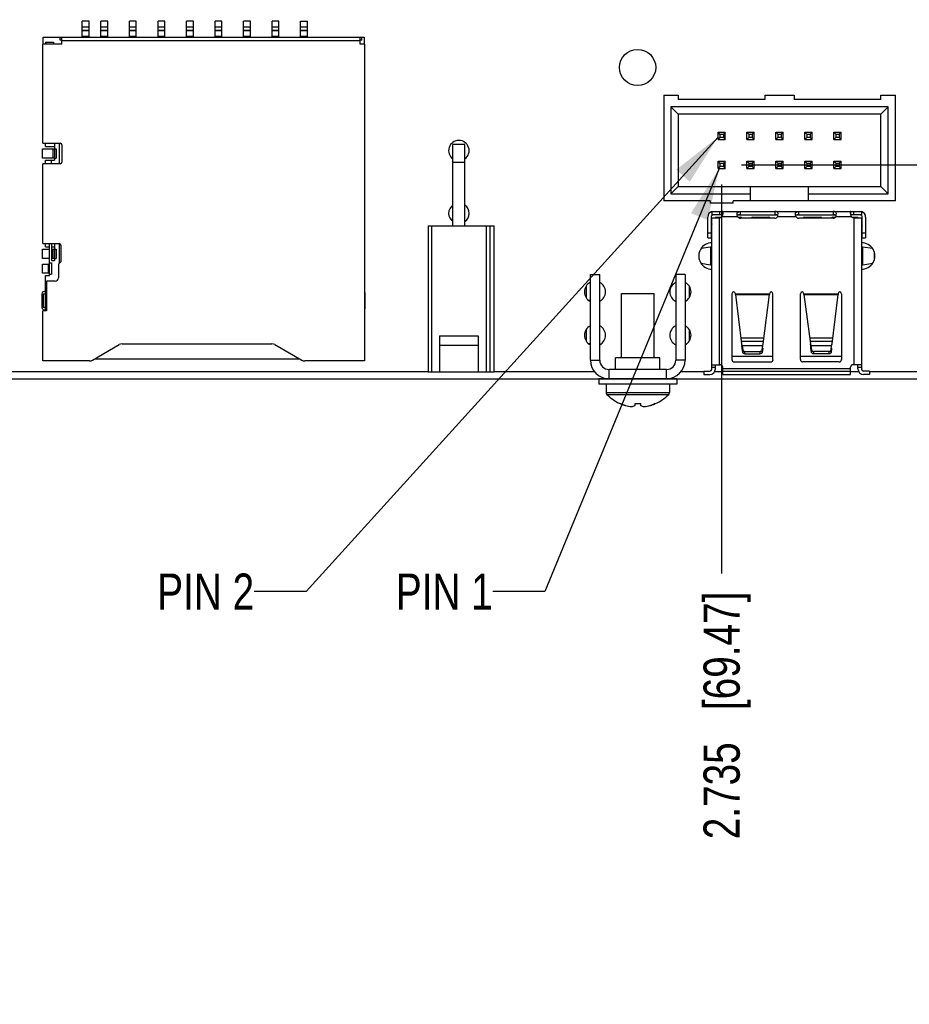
# Model space of a CAD drawing. Header units: inches. Extents: x -4.5 to 34, y 0 to 22.
# Tile 13 of 41: x 10.9 to 14, y 10 to 13.4. Entities that reach past the tile are written whole.
import ezdxf

# ---------------------------------------------------------------- set-up
doc = ezdxf.new("R2010")
doc.units = ezdxf.units.IN
doc.header["$LTSCALE"] = 1.87
doc.header["$MEASUREMENT"] = 0
doc.layers.get('0').update_dxf_attribs({"linetype": 'CONTINUOUS'})
doc.layers.add('DETAIL', color=7, linetype='CONTINUOUS')
doc.layers.add('DIMENSIONS', color=7, linetype='CONTINUOUS')
doc.styles.get("Standard").update_dxf_attribs({"font": 'txt', "width": 0.8})
doc.dimstyles.new('DIMSTYLE_2', dxfattribs={"dimtxt": 0.125, "dimasz": 0.18, "dimexe": 0.125, "dimexo": 0.0625, "dimgap": 0.09, "dimtad": 0, "dimtih": 1, "dimtoh": 1, "dimdec": 3, "dimzin": 4, "dimdsep": 46, "dimtxsty": 'STANDARD', "dimblk": '_FILLED', "dimblk1": '_FILLED', "dimblk2": '_FILLED', "dimcen": 0.09, "dimadec": 0, "dimazin": 0, "dimtp": 0.01, "dimtm": 0.01, "dimtfac": 1, "dimtdec": 3, "dimtofl": 0, "dimtmove": 0, "dimatfit": 3, "dimldrblk": '_FILLED', "dimfxl": 1, "dimtolj": 1, "dimtzin": 4, "dimarcsym": 0})
doc.dimstyles.get("Standard").update_dxf_attribs({"dimtxt": 0.125, "dimasz": 0.18, "dimexe": 0.125, "dimexo": 0.0625, "dimgap": 0.09, "dimtad": 0, "dimtih": 1, "dimtoh": 1, "dimdec": 3, "dimzin": 4, "dimdsep": 46, "dimtxsty": 'STANDARD', "dimblk": '_FILLED', "dimblk1": '_FILLED', "dimblk2": '_FILLED', "dimcen": 0.09, "dimadec": 0, "dimazin": 0, "dimtol": 1, "dimtp": 0.01, "dimtm": 0.01, "dimtfac": 1, "dimtdec": 3, "dimtofl": 0, "dimtmove": 0, "dimatfit": 3, "dimldrblk": '_FILLED', "dimfxl": 1, "dimtolj": 1, "dimtzin": 4, "dimarcsym": 0})

# ---------------------------------------------------------------- blocks, each defined once
blk = doc.blocks.new('*D5')
at = {"layer": 'DIMENSIONS', "color": 2, "linetype": 'CONTINUOUS'}
for p, q in [((14.027, 12.8788), (14.1675, 13.1087)), ((14.1675, 13.1087), (16.7553, 13.1087)), ((13.4011, 12.8788), (14.027, 12.8788))]:
    blk.add_line(p, q, dxfattribs=at)
at = {"layer": 'DIMENSIONS', "color": 2, "linetype": 'CONTINUOUS', "insert": (16.8178, 13.1712), "char_height": 0.125, "width": 1.225, "attachment_point": 1, "line_spacing_factor": 0.9}
blk.add_mtext('.714{\\Ftxt.shx;\\W1.000000;\\H0.125000; }[18.13]', dxfattribs=at)
blk = doc.blocks.new('_FILLED')
at = {"color": 0, "linetype": 'BYBLOCK'}
blk.add_solid([(0, 0), (-1, 0.174), (-1, -0.174)], dxfattribs=at)
blk = doc.blocks.new('*D9')
at = {"layer": 'DIMENSIONS', "color": 2, "linetype": 'CONTINUOUS'}
blk.add_line((13.3326, 12.8103), (13.3326, 11.4672), dxfattribs=at)
at = {"layer": 'DIMENSIONS', "color": 2, "linetype": 'CONTINUOUS', "insert": (13.2701, 11.4047), "char_height": 0.125, "width": 1.325, "attachment_point": 3, "rotation": 90, "line_spacing_factor": 0.9}
blk.add_mtext('2.735{\\Ftxt.shx;\\W1.000000;\\H0.125000; }[69.47]', dxfattribs=at)
blk = doc.blocks.new('*D10')
at = {"layer": 'DIMENSIONS', "color": 2, "linetype": 'CONTINUOUS'}
blk.add_line((10.5926, 12.7703), (10.5926, 11.4672), dxfattribs=at)
at = {"layer": 'DIMENSIONS', "color": 2, "linetype": 'CONTINUOUS', "insert": (10.5301, 11.4047), "char_height": 0.125, "width": 1.425, "attachment_point": 3, "rotation": 90, "line_spacing_factor": 0.9}
blk.add_mtext('5.475{\\Ftxt.shx;\\W1.000000;\\H0.125000; }[139.07]', dxfattribs=at)
blk = doc.blocks.new('*D11')
at = {"layer": 'DIMENSIONS', "color": 2, "linetype": 'CONTINUOUS'}
blk.add_line((10.1676, 12.7703), (10.1676, 11.4672), dxfattribs=at)
at = {"layer": 'DIMENSIONS', "color": 2, "linetype": 'CONTINUOUS', "insert": (10.1051, 11.4047), "char_height": 0.125, "width": 1.425, "attachment_point": 3, "rotation": 90, "line_spacing_factor": 0.9}
blk.add_mtext('5.900{\\Ftxt.shx;\\W1.000000;\\H0.125000; }[149.86]', dxfattribs=at)
blk = doc.blocks.new('*D16')
at = {"layer": 'DIMENSIONS', "color": 2, "linetype": 'CONTINUOUS'}
blk.add_line((13.6964, 14.936), (16.7553, 14.936), dxfattribs=at)
at = {"layer": 'DIMENSIONS', "color": 2, "linetype": 'CONTINUOUS', "insert": (16.8178, 14.9985), "char_height": 0.125, "width": 1.325, "attachment_point": 1, "line_spacing_factor": 0.9}
blk.add_mtext('2.771{\\Ftxt.shx;\\W1.000000;\\H0.125000; }[70.38]', dxfattribs=at)
blk = doc.blocks.new('*D17')
at = {"layer": 'DIMENSIONS', "color": 2, "linetype": 'CONTINUOUS'}
for p, q in [((14.0066, 14.205), (14.1813, 14.2962)), ((14.1813, 14.2962), (16.7553, 14.2962)), ((13.7214, 14.205), (14.0066, 14.205))]:
    blk.add_line(p, q, dxfattribs=at)
at = {"layer": 'DIMENSIONS', "color": 2, "linetype": 'CONTINUOUS', "insert": (16.8178, 14.3587), "char_height": 0.125, "width": 1.325, "attachment_point": 1, "line_spacing_factor": 0.9}
blk.add_mtext('2.040{\\Ftxt.shx;\\W1.000000;\\H0.125000; }[51.82]', dxfattribs=at)

msp = doc.modelspace()

# ---------------------------------------------------------------- linework, layer by layer
at = {"color": 7, "linetype": 'CONTINUOUS'}
for p, q in [((11.1251, 13.3195), (11.1251, 13.3746)), ((11.1487, 13.3746), (11.1251, 13.3746)), ((11.1487, 13.3195), (11.1487, 13.3746)), ((11.1901, 13.3195), (11.1901, 13.3746)), ((11.2137, 13.3746), (11.1901, 13.3746)), ((11.2137, 13.3195), (11.2137, 13.3746)), ((11.2885, 13.3195), (11.2885, 13.3746)), ((11.3121, 13.3746), (11.2885, 13.3746)), ((11.3121, 13.3195), (11.3121, 13.3746)), ((11.3869, 13.3195), (11.3869, 13.3746)), ((11.4106, 13.3746), (11.3869, 13.3746)), ((11.4106, 13.3195), (11.4106, 13.3746)), ((11.4854, 13.3195), (11.4854, 13.3746)), ((11.509, 13.3746), (11.4854, 13.3746)), ((11.509, 13.3195), (11.509, 13.3746)), ((11.5838, 13.3195), (11.5838, 13.3746)), ((11.6074, 13.3746), (11.5838, 13.3746)), ((11.6074, 13.3195), (11.6074, 13.3746)), ((11.6822, 13.3195), (11.6822, 13.3746)), ((11.7058, 13.3746), (11.6822, 13.3746)), ((11.7058, 13.3195), (11.7058, 13.3746)), ((11.7806, 13.3195), (11.7806, 13.3746)), ((11.8043, 13.3746), (11.7806, 13.3746)), ((11.8043, 13.3195), (11.8043, 13.3746)), ((11.8791, 13.3195), (11.8791, 13.3746)), ((11.8791, 13.3746), (11.9027, 13.3746)), ((11.9027, 13.3195), (11.9027, 13.3746)), ((11.1487, 13.3541), (11.1251, 13.3541)), ((11.1251, 13.3427), (11.1487, 13.3427)), ((11.1487, 13.3423), (11.1251, 13.3423)), ((11.2137, 13.3541), (11.1901, 13.3541)), ((11.1901, 13.3427), (11.2137, 13.3427)), ((11.2137, 13.3423), (11.1901, 13.3423)), ((11.3121, 13.3541), (11.2885, 13.3541)), ((11.2885, 13.3427), (11.3121, 13.3427)), ((11.3121, 13.3423), (11.2885, 13.3423)), ((11.4106, 13.3541), (11.3869, 13.3541)), ((11.3869, 13.3427), (11.4106, 13.3427)), ((11.4106, 13.3423), (11.3869, 13.3423)), ((11.509, 13.3541), (11.4854, 13.3541)), ((11.4854, 13.3427), (11.509, 13.3427)), ((11.509, 13.3423), (11.4854, 13.3423)), ((11.6074, 13.3541), (11.5838, 13.3541)), ((11.5838, 13.3427), (11.6074, 13.3427)), ((11.6074, 13.3423), (11.5838, 13.3423)), ((11.7058, 13.3541), (11.6822, 13.3541)), ((11.6822, 13.3427), (11.7058, 13.3427)), ((11.7058, 13.3423), (11.6822, 13.3423)), ((11.8043, 13.3541), (11.7806, 13.3541)), ((11.7806, 13.3427), (11.8043, 13.3427)), ((11.8043, 13.3423), (11.7806, 13.3423)), ((11.9027, 13.3541), (11.8791, 13.3541)), ((11.8791, 13.3427), (11.9027, 13.3427)), ((11.9027, 13.3423), (11.8791, 13.3423)), ((10.9893, 12.9533), (10.9893, 13.2958)), ((11.0554, 13.2958), (10.9893, 13.2958)), ((10.9903, 13.2958), (10.9903, 13.3195)), ((10.9903, 13.3195), (12.0985, 13.3195)), ((10.9982, 13.3017), (10.9982, 13.2958)), ((10.9982, 13.3017), (11.0257, 13.3017)), ((11.0257, 13.3017), (11.0257, 13.2958)), ((11.0493, 13.3096), (11.0493, 13.3195)), ((11.0554, 13.3096), (11.0493, 13.3096)), ((11.0554, 13.2958), (11.0554, 13.3195)), ((11.0554, 13.3076), (12.085, 13.3076)), ((11.1251, 13.3233), (11.1487, 13.3233)), ((11.1901, 13.3233), (11.2137, 13.3233)), ((11.2885, 13.3233), (11.3121, 13.3233)), ((11.3869, 13.3233), (11.4106, 13.3233)), ((11.4854, 13.3233), (11.509, 13.3233)), ((11.5838, 13.3233), (11.6074, 13.3233)), ((11.6822, 13.3233), (11.7058, 13.3233)), ((11.7806, 13.3233), (11.8043, 13.3233)), ((11.8791, 13.3233), (11.9027, 13.3233)), ((12.085, 13.2958), (12.085, 13.3195)), ((12.0907, 13.3096), (12.085, 13.3096)), ((12.0995, 13.2958), (12.085, 13.2958)), ((12.0907, 13.3096), (12.0907, 13.3195)), ((12.0985, 13.3195), (12.0985, 13.2958)), ((12.0995, 13.2958), (12.0995, 12.2013)), ((13.1326, 13.1188), (13.1826, 13.1188)), ((13.1326, 13.1188), (13.1326, 12.7538)), ((13.1826, 13.1188), (13.1826, 13.1038)), ((13.4826, 13.1038), (13.1826, 13.1038)), ((13.4826, 13.1188), (13.5826, 13.1188)), ((13.4826, 13.1038), (13.4826, 13.1188)), ((13.5826, 13.1188), (13.5826, 13.1038)), ((13.8826, 13.1038), (13.5826, 13.1038)), ((13.8826, 13.1188), (13.9326, 13.1188)), ((13.8826, 13.1038), (13.8826, 13.1188)), ((13.9326, 12.7538), (13.9326, 13.1188)), ((13.9076, 13.0788), (13.1576, 13.0788)), ((13.1826, 13.0538), (13.1576, 13.0788)), ((13.1576, 13.0788), (13.1576, 12.7788)), ((13.8826, 13.0538), (13.9076, 13.0788)), ((13.9076, 12.7788), (13.9076, 13.0788)), ((13.8826, 13.0538), (13.1826, 13.0538)), ((13.1826, 13.0538), (13.1826, 12.8038)), ((13.8826, 12.8038), (13.8826, 13.0538)), ((13.3201, 12.9913), (13.3451, 12.9913)), ((13.3266, 12.9848), (13.3201, 12.9913)), ((13.3201, 12.9663), (13.3201, 12.9913)), ((13.3451, 12.9913), (13.3386, 12.9848)), ((13.3451, 12.9663), (13.3451, 12.9913)), ((13.4201, 12.9913), (13.4451, 12.9913)), ((13.4266, 12.9848), (13.4201, 12.9913)), ((13.4201, 12.9663), (13.4201, 12.9913)), ((13.4451, 12.9913), (13.4386, 12.9848)), ((13.4451, 12.9663), (13.4451, 12.9913)), ((13.5201, 12.9913), (13.5451, 12.9913)), ((13.5266, 12.9848), (13.5201, 12.9913)), ((13.5201, 12.9663), (13.5201, 12.9913)), ((13.5451, 12.9913), (13.5386, 12.9848)), ((13.5451, 12.9663), (13.5451, 12.9913)), ((13.6201, 12.9913), (13.6451, 12.9913)), ((13.6266, 12.9848), (13.6201, 12.9913)), ((13.6201, 12.9663), (13.6201, 12.9913)), ((13.6451, 12.9913), (13.6386, 12.9848)), ((13.6451, 12.9663), (13.6451, 12.9913)), ((13.7201, 12.9913), (13.7451, 12.9913)), ((13.7266, 12.9848), (13.7201, 12.9913)), ((13.7201, 12.9663), (13.7201, 12.9913)), ((13.7451, 12.9913), (13.7386, 12.9848)), ((13.7451, 12.9663), (13.7451, 12.9913)), ((13.3266, 12.9728), (13.3201, 12.9663)), ((13.3201, 12.9663), (13.3451, 12.9663)), ((13.3266, 12.9848), (13.3386, 12.9848)), ((13.3266, 12.9848), (13.3266, 12.9728)), ((13.3386, 12.9728), (13.3266, 12.9728)), ((13.3386, 12.9848), (13.3386, 12.9728)), ((13.3386, 12.9728), (13.3451, 12.9663)), ((13.4266, 12.9728), (13.4201, 12.9663)), ((13.4201, 12.9663), (13.4451, 12.9663)), ((13.4266, 12.9848), (13.4386, 12.9848)), ((13.4266, 12.9848), (13.4266, 12.9728)), ((13.4386, 12.9728), (13.4266, 12.9728)), ((13.4386, 12.9848), (13.4386, 12.9728)), ((13.4386, 12.9728), (13.4451, 12.9663)), ((13.5266, 12.9728), (13.5201, 12.9663)), ((13.5201, 12.9663), (13.5451, 12.9663)), ((13.5266, 12.9848), (13.5386, 12.9848)), ((13.5266, 12.9848), (13.5266, 12.9728)), ((13.5386, 12.9728), (13.5266, 12.9728)), ((13.5386, 12.9848), (13.5386, 12.9728)), ((13.5386, 12.9728), (13.5451, 12.9663)), ((13.6266, 12.9728), (13.6201, 12.9663)), ((13.6201, 12.9663), (13.6451, 12.9663)), ((13.6266, 12.9848), (13.6386, 12.9848)), ((13.6266, 12.9848), (13.6266, 12.9728)), ((13.6386, 12.9728), (13.6266, 12.9728)), ((13.6386, 12.9848), (13.6386, 12.9728)), ((13.6386, 12.9728), (13.6451, 12.9663)), ((13.7266, 12.9728), (13.7201, 12.9663)), ((13.7201, 12.9663), (13.7451, 12.9663)), ((13.7266, 12.9848), (13.7386, 12.9848)), ((13.7266, 12.9848), (13.7266, 12.9728)), ((13.7386, 12.9728), (13.7266, 12.9728)), ((13.7386, 12.9848), (13.7386, 12.9728)), ((13.7386, 12.9728), (13.7451, 12.9663)), ((10.9883, 12.9021), (10.9883, 12.9336)), ((10.9883, 12.9336), (11.0356, 12.9336)), ((10.9893, 12.9533), (11.0495, 12.9533)), ((10.9982, 12.9415), (10.9982, 12.9533)), ((10.9982, 12.9415), (11.0296, 12.9415)), ((11.0237, 12.9336), (11.0237, 12.9021)), ((11.0296, 12.9533), (11.0296, 12.8943)), ((11.0356, 12.9336), (11.0356, 12.9021)), ((11.0474, 12.8824), (11.0474, 12.9533)), ((11.0554, 12.9474), (11.0554, 12.8884)), ((12.4467, 12.9486), (12.4045, 12.9486)), ((12.4045, 12.6677), (12.4045, 12.9486)), ((12.4467, 12.6677), (12.4467, 12.9486)), ((11.0289, 12.9021), (10.9883, 12.9021)), ((10.9982, 12.8824), (10.9982, 12.8943)), ((10.9982, 12.8943), (11.0296, 12.8943)), ((11.0198, 12.8824), (11.0198, 12.8943)), ((11.0296, 12.9021), (11.0356, 12.9021)), ((12.4467, 12.8868), (12.4045, 12.8868)), ((13.3201, 12.8913), (13.3451, 12.8913)), ((13.3266, 12.8848), (13.3201, 12.8913)), ((13.3201, 12.8663), (13.3201, 12.8913)), ((13.3451, 12.8913), (13.3386, 12.8848)), ((13.3451, 12.8663), (13.3451, 12.8913)), ((13.4201, 12.8913), (13.4451, 12.8913)), ((13.4266, 12.8848), (13.4201, 12.8913)), ((13.4201, 12.8663), (13.4201, 12.8913)), ((13.4451, 12.8913), (13.4386, 12.8848)), ((13.4451, 12.8663), (13.4451, 12.8913)), ((13.5201, 12.8913), (13.5451, 12.8913)), ((13.5266, 12.8848), (13.5201, 12.8913)), ((13.5201, 12.8663), (13.5201, 12.8913)), ((13.5451, 12.8913), (13.5386, 12.8848)), ((13.5451, 12.8663), (13.5451, 12.8913)), ((13.6201, 12.8913), (13.6451, 12.8913)), ((13.6266, 12.8848), (13.6201, 12.8913)), ((13.6201, 12.8663), (13.6201, 12.8913)), ((13.6451, 12.8913), (13.6386, 12.8848)), ((13.6451, 12.8663), (13.6451, 12.8913)), ((13.7201, 12.8913), (13.7451, 12.8913)), ((13.7266, 12.8848), (13.7201, 12.8913)), ((13.7201, 12.8663), (13.7201, 12.8913)), ((13.7451, 12.8913), (13.7386, 12.8848)), ((13.7451, 12.8663), (13.7451, 12.8913)), ((10.9893, 12.6069), (10.9893, 12.8824)), ((11.0495, 12.8824), (10.9893, 12.8824)), ((13.3266, 12.8728), (13.3201, 12.8663)), ((13.3201, 12.8663), (13.3451, 12.8663)), ((13.3266, 12.8848), (13.3386, 12.8848)), ((13.3266, 12.8848), (13.3266, 12.8728)), ((13.3386, 12.8728), (13.3266, 12.8728)), ((13.3386, 12.8848), (13.3386, 12.8728)), ((13.3386, 12.8728), (13.3451, 12.8663)), ((13.4266, 12.8728), (13.4201, 12.8663)), ((13.4201, 12.8663), (13.4451, 12.8663)), ((13.4266, 12.8848), (13.4386, 12.8848)), ((13.4266, 12.8848), (13.4266, 12.8728)), ((13.4386, 12.8728), (13.4266, 12.8728)), ((13.4386, 12.8848), (13.4386, 12.8728)), ((13.4386, 12.8728), (13.4451, 12.8663)), ((13.5266, 12.8728), (13.5201, 12.8663)), ((13.5201, 12.8663), (13.5451, 12.8663)), ((13.5266, 12.8848), (13.5386, 12.8848)), ((13.5266, 12.8848), (13.5266, 12.8728)), ((13.5386, 12.8728), (13.5266, 12.8728)), ((13.5386, 12.8848), (13.5386, 12.8728)), ((13.5386, 12.8728), (13.5451, 12.8663)), ((13.6266, 12.8728), (13.6201, 12.8663)), ((13.6201, 12.8663), (13.6451, 12.8663)), ((13.6266, 12.8848), (13.6386, 12.8848)), ((13.6266, 12.8848), (13.6266, 12.8728)), ((13.6386, 12.8728), (13.6266, 12.8728)), ((13.6386, 12.8848), (13.6386, 12.8728)), ((13.6386, 12.8728), (13.6451, 12.8663)), ((13.7266, 12.8728), (13.7201, 12.8663)), ((13.7201, 12.8663), (13.7451, 12.8663)), ((13.7266, 12.8848), (13.7386, 12.8848)), ((13.7266, 12.8848), (13.7266, 12.8728)), ((13.7386, 12.8728), (13.7266, 12.8728)), ((13.7386, 12.8848), (13.7386, 12.8728)), ((13.7386, 12.8728), (13.7451, 12.8663)), ((13.1576, 12.7788), (13.1826, 12.8038)), ((13.1826, 12.8038), (13.8826, 12.8038)), ((13.4326, 12.7538), (13.4326, 12.8038)), ((13.6326, 12.7538), (13.6326, 12.8038)), ((13.8826, 12.8038), (13.9076, 12.7788)), ((13.2926, 12.7538), (13.1326, 12.7538)), ((13.1576, 12.7788), (13.4326, 12.7788)), ((13.2926, 12.7538), (13.2926, 12.7458)), ((13.9326, 12.7538), (13.3726, 12.7538)), ((13.3726, 12.7458), (13.3726, 12.7538)), ((13.6326, 12.7788), (13.9076, 12.7788)), ((13.3726, 12.7458), (13.2926, 12.7458)), ((13.2993, 12.7177), (13.7767, 12.7177)), ((13.2993, 12.7177), (13.2993, 12.7059)), ((13.3249, 12.7177), (13.3249, 12.7059)), ((13.3356, 12.7177), (13.3356, 12.7059)), ((13.3947, 12.7173), (13.3979, 12.7176)), ((13.3979, 12.7059), (13.3979, 12.7176)), ((13.516, 12.7176), (13.516, 12.7059)), ((13.596, 12.7173), (13.5992, 12.7176)), ((13.5992, 12.7059), (13.5992, 12.7176)), ((13.7173, 12.7176), (13.7173, 12.7059)), ((13.7788, 12.7177), (13.8151, 12.7177)), ((13.7788, 12.7059), (13.7788, 12.7177)), ((13.7895, 12.7059), (13.7895, 12.7177)), ((13.8151, 12.7177), (13.8151, 12.7059)), ((13.2846, 12.6271), (13.2846, 12.698)), ((13.2964, 12.698), (13.2964, 12.6271)), ((13.3356, 12.7059), (13.2993, 12.7059)), ((13.2993, 12.696), (13.3249, 12.696)), ((13.2993, 12.1744), (13.2993, 12.696)), ((13.3111, 12.698), (13.3308, 12.698)), ((13.3111, 12.698), (13.3111, 12.696)), ((13.3249, 12.1881), (13.3249, 12.696)), ((13.3345, 12.6999), (13.3362, 12.7038)), ((13.3345, 12.6999), (13.3877, 12.6999)), ((13.3862, 12.7101), (13.3863, 12.7116)), ((13.3862, 12.7091), (13.3862, 12.7101)), ((13.3866, 12.7059), (13.3862, 12.7091)), ((13.3863, 12.7116), (13.3867, 12.7131)), ((13.3867, 12.7131), (13.387, 12.7137)), ((13.3877, 12.6999), (13.3868, 12.7044)), ((13.387, 12.7059), (13.5262, 12.7059)), ((13.3891, 12.698), (13.3975, 12.698)), ((13.516, 12.694), (13.3979, 12.694)), ((13.4408, 12.698), (13.4959, 12.698)), ((13.5196, 12.7057), (13.516, 12.7058)), ((13.5262, 12.6999), (13.5271, 12.7059)), ((13.5262, 12.6999), (13.5889, 12.6999)), ((13.5271, 12.7059), (13.5274, 12.7106)), ((13.5274, 12.7106), (13.5272, 12.713)), ((13.5875, 12.7101), (13.5876, 12.7116)), ((13.5875, 12.7091), (13.5875, 12.7101)), ((13.5879, 12.7059), (13.5875, 12.7091)), ((13.5876, 12.7116), (13.5879, 12.7131)), ((13.5879, 12.7131), (13.5883, 12.7137)), ((13.5889, 12.6999), (13.5881, 12.7044)), ((13.5883, 12.7059), (13.7275, 12.7059)), ((13.7173, 12.694), (13.5992, 12.694)), ((13.6185, 12.698), (13.6736, 12.698)), ((13.7169, 12.698), (13.7261, 12.698)), ((13.7209, 12.7057), (13.7173, 12.7058)), ((13.7275, 12.6999), (13.7284, 12.7059)), ((13.7275, 12.6999), (13.7798, 12.6999)), ((13.7284, 12.7059), (13.7287, 12.7106)), ((13.7287, 12.7106), (13.7285, 12.713)), ((13.7767, 12.7142), (13.777, 12.7108)), ((13.777, 12.7108), (13.778, 12.7059)), ((13.8151, 12.7059), (13.7788, 12.7059)), ((13.7836, 12.698), (13.8033, 12.698)), ((13.7895, 12.696), (13.8151, 12.696)), ((13.7895, 12.696), (13.7895, 12.1881)), ((13.8033, 12.696), (13.8033, 12.698)), ((13.8151, 12.696), (13.8151, 12.1744)), ((13.818, 12.6271), (13.818, 12.698)), ((13.8298, 12.698), (13.8298, 12.6271)), ((12.3193, 12.6677), (12.5476, 12.6677)), ((12.3193, 12.6677), (12.3193, 12.1638)), ((12.3311, 12.6677), (12.3311, 12.1638)), ((12.5201, 12.6677), (12.5201, 12.1638)), ((12.5319, 12.6677), (12.5319, 12.1638)), ((12.5477, 12.1638), (12.5477, 12.6677)), ((13.2993, 12.6747), (13.2964, 12.6673)), ((13.8153, 12.674), (13.818, 12.6673)), ((13.2964, 12.6429), (13.2846, 12.6429)), ((13.2846, 12.6271), (13.2964, 12.6271)), ((13.296, 12.6419), (13.2985, 12.6409)), ((13.8159, 12.6409), (13.8185, 12.642)), ((13.8298, 12.6429), (13.818, 12.6429)), ((13.818, 12.6271), (13.8298, 12.6271)), ((10.9883, 12.5557), (10.9883, 12.5872)), ((10.9883, 12.5872), (11.0119, 12.5872)), ((10.9893, 12.6069), (11.0456, 12.6069)), ((10.9982, 12.595), (10.9982, 12.6069)), ((10.9982, 12.595), (11.0119, 12.595)), ((11.0119, 12.4966), (11.0119, 12.6069)), ((11.0198, 12.6069), (11.0198, 12.5478)), ((11.0198, 12.595), (11.0296, 12.595)), ((11.0198, 12.5872), (11.0356, 12.5872)), ((11.0237, 12.5872), (11.0237, 12.5557)), ((11.0296, 12.6069), (11.0296, 12.5478)), ((11.0356, 12.5872), (11.0356, 12.5557)), ((11.0474, 12.5397), (11.0474, 12.6066)), ((11.0515, 12.601), (11.0515, 12.5439)), ((13.294, 12.5947), (13.2615, 12.5896)), ((13.2978, 12.5956), (13.294, 12.5947)), ((13.294, 12.5947), (13.294, 12.5336)), ((13.8203, 12.5947), (13.8166, 12.5956)), ((13.8539, 12.5894), (13.8203, 12.5947)), ((13.8203, 12.5336), (13.8203, 12.5947)), ((11.0119, 12.5557), (10.9883, 12.5557)), ((11.0289, 12.5557), (11.0198, 12.5557)), ((11.0198, 12.5478), (11.0296, 12.5478)), ((11.0296, 12.5557), (11.0356, 12.5557)), ((13.255, 12.5531), (13.255, 12.575)), ((13.8594, 12.5782), (13.8594, 12.5498)), ((10.9883, 12.5045), (10.9883, 12.536)), ((10.9883, 12.536), (11.0119, 12.536)), ((11.008, 12.536), (11.008, 12.5045)), ((11.0119, 12.5399), (11.0198, 12.5399)), ((11.0198, 12.5399), (11.0198, 12.5006)), ((11.0515, 12.5439), (11.0436, 12.536)), ((11.0436, 12.536), (11.0436, 12.4887)), ((13.2614, 12.5387), (13.294, 12.5336)), ((13.8203, 12.5336), (13.8541, 12.5389)), ((11.01, 12.5045), (10.9883, 12.5045)), ((10.9982, 12.3746), (10.9982, 12.4966)), ((10.9982, 12.4966), (11.0119, 12.4966)), ((11.0119, 12.5006), (11.0198, 12.5006)), ((12.8799, 12.5), (12.9119, 12.5)), ((12.8799, 12.204), (12.8799, 12.5)), ((12.9119, 12.204), (12.9119, 12.5)), ((13.2064, 12.5), (13.1744, 12.5)), ((13.1744, 12.5), (13.1744, 12.204)), ((13.2064, 12.5), (13.2064, 12.204)), ((11.0023, 12.4769), (11.0023, 12.3746)), ((11.0318, 12.4769), (11.0023, 12.4769)), ((12.8649, 12.46), (12.8649, 12.42)), ((12.8799, 12.47), (12.8746, 12.47)), ((13.2064, 12.47), (13.2112, 12.47)), ((13.2214, 12.4208), (13.2214, 12.4593)), ((10.9863, 12.4335), (10.9863, 12.3862)), ((10.9903, 12.4336), (10.9903, 12.3864)), ((10.9903, 12.4336), (10.9982, 12.4336)), ((10.9982, 12.4199), (11.0023, 12.4199)), ((12.1025, 12.3862), (12.1025, 12.4335)), ((12.9872, 12.434), (13.0992, 12.434)), ((12.9872, 12.212), (12.9872, 12.434)), ((13.0992, 12.212), (13.0992, 12.434)), ((13.3682, 12.4337), (13.3682, 12.2059)), ((13.38, 12.4304), (13.38, 12.4337)), ((13.4981, 12.4317), (13.38, 12.4317)), ((13.38, 12.4304), (13.4981, 12.4304)), ((13.38, 12.4304), (13.4016, 12.2603)), ((13.4765, 12.2603), (13.4981, 12.4304)), ((13.4981, 12.4337), (13.4981, 12.4304)), ((13.5099, 12.2059), (13.5099, 12.4337)), ((13.6044, 12.2059), (13.6044, 12.4337)), ((13.6162, 12.4304), (13.6162, 12.4337)), ((13.7344, 12.4317), (13.6162, 12.4317)), ((13.6162, 12.4304), (13.7344, 12.4304)), ((13.6162, 12.4304), (13.6391, 12.2603)), ((13.714, 12.2603), (13.7344, 12.4304)), ((13.7344, 12.4337), (13.7344, 12.4304)), ((13.7462, 12.4337), (13.7462, 12.2059)), ((10.9982, 12.3864), (10.9903, 12.3864)), ((12.8799, 12.41), (12.8746, 12.41)), ((13.2064, 12.41), (13.2112, 12.41)), ((10.9893, 12.2013), (10.9893, 12.3746)), ((11.0023, 12.3746), (10.9893, 12.3746)), ((12.8649, 12.31), (12.8649, 12.27)), ((12.8799, 12.32), (12.8746, 12.32)), ((13.2064, 12.32), (13.2112, 12.32)), ((13.2214, 12.2707), (13.2214, 12.3092)), ((12.3587, 12.2887), (12.4925, 12.2887)), ((12.3587, 12.2887), (12.3587, 12.1638)), ((12.4925, 12.2887), (12.4925, 12.1638)), ((13.4791, 12.2802), (13.3991, 12.2802)), ((13.7163, 12.2802), (13.6364, 12.2802)), ((11.1604, 12.204), (11.2532, 12.2578)), ((11.2631, 12.2604), (11.7801, 12.2604)), ((11.7899, 12.2578), (11.8836, 12.204)), ((12.3587, 12.2563), (12.4925, 12.2563)), ((12.8799, 12.26), (12.8746, 12.26)), ((13.2064, 12.26), (13.2112, 12.26)), ((13.4775, 12.2682), (13.4006, 12.2682)), ((13.4016, 12.2603), (13.4035, 12.2545)), ((13.4035, 12.2545), (13.4747, 12.2545)), ((13.4035, 12.2545), (13.4054, 12.2393)), ((13.4054, 12.2307), (13.4035, 12.2455)), ((13.4728, 12.2393), (13.4747, 12.2545)), ((13.4746, 12.2455), (13.4728, 12.2307)), ((13.4747, 12.2545), (13.4765, 12.2603)), ((13.7149, 12.2682), (13.638, 12.2682)), ((13.638, 12.2682), (13.638, 12.2682)), ((13.6391, 12.2603), (13.641, 12.2545)), ((13.641, 12.2545), (13.7122, 12.2545)), ((13.641, 12.2545), (13.643, 12.2393)), ((13.643, 12.2306), (13.6411, 12.2455)), ((13.7104, 12.2393), (13.7122, 12.2545)), ((13.7122, 12.2455), (13.7104, 12.2307)), ((13.7122, 12.2545), (13.714, 12.2603)), ((13.7149, 12.2682), (13.7149, 12.2682)), ((11.1694, 12.2092), (11.8744, 12.2092)), ((13.1197, 12.212), (12.9667, 12.212)), ((12.9667, 12.172), (12.9667, 12.212)), ((13.1197, 12.172), (13.1197, 12.212)), ((13.5099, 12.2165), (13.3682, 12.2165)), ((13.4054, 12.2393), (13.4054, 12.2307)), ((13.4059, 12.2291), (13.4054, 12.2307)), ((13.4132, 12.2344), (13.4649, 12.2344)), ((13.4132, 12.2258), (13.4132, 12.2344)), ((13.4132, 12.2258), (13.4649, 12.2258)), ((13.4649, 12.2344), (13.4649, 12.2258)), ((13.4722, 12.2378), (13.4727, 12.2388)), ((13.4728, 12.2307), (13.4728, 12.2393)), ((13.7462, 12.2165), (13.6044, 12.2165)), ((13.643, 12.2393), (13.643, 12.2306)), ((13.6436, 12.2291), (13.643, 12.2306)), ((13.7026, 12.2344), (13.6509, 12.2344)), ((13.6509, 12.2258), (13.6509, 12.2344)), ((13.7026, 12.2258), (13.6509, 12.2258)), ((13.7026, 12.2344), (13.7026, 12.2258)), ((13.7099, 12.2378), (13.7103, 12.2388)), ((13.7104, 12.2307), (13.7104, 12.2393)), ((11.1505, 12.2013), (10.9893, 12.2013)), ((12.0995, 12.2013), (11.8934, 12.2013)), ((12.8799, 12.204), (12.9119, 12.204)), ((13.2064, 12.204), (13.1744, 12.204)), ((13.2993, 12.1881), (13.3288, 12.1881)), ((13.2993, 12.1803), (13.3111, 12.1803)), ((13.3111, 12.1744), (13.3111, 12.1881)), ((13.3367, 12.1547), (13.3367, 12.1803)), ((13.7777, 12.1744), (13.3367, 12.1744)), ((13.3761, 12.198), (13.5021, 12.198)), ((13.7383, 12.198), (13.6123, 12.198)), ((13.7777, 12.1547), (13.7777, 12.1803)), ((13.8151, 12.1881), (13.7855, 12.1881)), ((13.8033, 12.1744), (13.8033, 12.1881)), ((13.8033, 12.1803), (13.8151, 12.1803)), ((10.0178, 12.165), (12.3193, 12.165)), ((12.3193, 12.1638), (12.5476, 12.1638)), ((12.5477, 12.165), (12.8935, 12.165)), ((13.1782, 12.14), (12.9082, 12.14)), ((12.9082, 12.14), (12.9082, 12.121)), ((13.1424, 12.172), (12.9439, 12.172)), ((12.9439, 12.14), (12.9439, 12.172)), ((13.1424, 12.14), (13.1424, 12.172)), ((13.1782, 12.14), (13.1782, 12.121)), ((13.1928, 12.165), (13.2708, 12.165)), ((13.2708, 12.1665), (13.2914, 12.1665)), ((13.2708, 12.1665), (13.2708, 12.1547)), ((13.2708, 12.1547), (13.2914, 12.1547)), ((13.3088, 12.165), (13.3371, 12.165)), ((13.3367, 12.1665), (13.7777, 12.1665)), ((13.3367, 12.1547), (13.7777, 12.1547)), ((13.7773, 12.165), (13.8056, 12.165)), ((13.8436, 12.1665), (13.8229, 12.1665)), ((13.8436, 12.1547), (13.8229, 12.1547)), ((13.8436, 12.1665), (13.8436, 12.1547)), ((13.8436, 12.165), (14.0489, 12.165)), ((13.1782, 12.121), (12.9082, 12.121)), ((12.9337, 12.121), (12.9337, 12.093)), ((13.1527, 12.121), (13.1527, 12.093)), ((12.9337, 12.093), (13.1527, 12.093)), ((12.9365, 12.086), (13.1498, 12.086)), ((12.9822, 12.0541), (12.9823, 12.0543)), ((12.9823, 12.0543), (12.9822, 12.0541)), ((12.9891, 12.0515), (12.9829, 12.0541)), ((12.9829, 12.0541), (12.9891, 12.0515)), ((13.0337, 12.0474), (13.0337, 12.0541)), ((13.0527, 12.0541), (13.0527, 12.0474)), ((13.0973, 12.0515), (13.1034, 12.0541)), ((13.1034, 12.0541), (13.0973, 12.0515)), ((13.1042, 12.0541), (13.104, 12.0543)), ((13.104, 12.0543), (13.1042, 12.0541))]:
    msp.add_line(p, q, dxfattribs=at)
msp.add_circle((13.0426, 13.2149), 0.0625, dxfattribs=at)
for centre, radius, start, end in [((12.4256, 12.9275), 0.0354, 306.481, 233.519), ((11.0495, 12.9474), 0.00591, 0, 90), ((11.0495, 12.8884), 0.00591, 270, 360), ((12.4256, 12.711), 0.0354, 126.481, 233.519), ((12.4256, 12.711), 0.0354, 306.481, 53.519), ((13.3042, 12.698), 0.0197, 104.4803, 180), ((13.8101, 12.698), 0.0197, 0, 75.5197), ((13.3042, 12.698), 0.00787, 95.9945, 180), ((13.3249, 12.7098), 0.0138, 270, 314.4153), ((13.3074, 12.7134), 0.0303, 341.5628, 345.1965), ((13.3184, 12.7125), 0.0193, 359.9889, 1.8381), ((13.4471, 12.7144), 0.0612, 187.9939, 189.3608), ((13.3979, 12.7059), 0.0118, 210, 270), ((13.3975, 12.6921), 0.00591, 20.3995, 90), ((13.4408, 12.6921), 0.00591, 90, 159.6005), ((13.4959, 12.6921), 0.00591, 20.3995, 90), ((13.516, 12.7059), 0.0118, 270, 330), ((13.6484, 12.7144), 0.0612, 187.9939, 189.3608), ((13.5992, 12.7059), 0.0118, 210, 270), ((13.6185, 12.6921), 0.00591, 90, 159.6005), ((13.6736, 12.6921), 0.00591, 20.3995, 90), ((13.7169, 12.6921), 0.00591, 90, 149.9943), ((13.7173, 12.7059), 0.0118, 270, 330), ((13.8434, 12.7228), 0.0676, 194.5311, 195.8358), ((13.8507, 12.7249), 0.0751, 195.8351, 198.1638), ((13.8573, 12.727), 0.0821, 198.1335, 199.2416), ((13.7895, 12.7098), 0.0138, 225.5847, 270), ((13.8101, 12.698), 0.00787, 0, 90), ((11.0456, 12.601), 0.00591, 0, 90), ((13.2992, 12.564), 0.0455, 89.8065, 270.1935), ((13.8162, 12.564), 0.0455, 268.6167, 91.3833), ((11.0318, 12.4887), 0.0118, 270, 360), ((12.8954, 12.44), 0.0365, 115.129, 244.8628), ((12.8954, 12.44), 0.0365, 296.8935, 63.1244), ((13.1904, 12.44), 0.0365, 115.999, 243.9849), ((13.1904, 12.44), 0.0365, 296.0151, 64.001), ((10.9942, 12.4335), 0.00787, 59.9795, 180), ((12.0946, 12.4335), 0.00787, 0, 51.2577), ((13.3741, 12.4337), 0.00591, 0, 180), ((13.504, 12.4337), 0.00591, 0, 180), ((13.6103, 12.4337), 0.00591, 0, 180), ((13.7403, 12.4337), 0.00591, 0, 180), ((10.9942, 12.3862), 0.00787, 180, 294.0021), ((12.0946, 12.3862), 0.00787, 308.7452, 360), ((12.8954, 12.29), 0.0365, 115.1372, 244.871), ((12.8954, 12.29), 0.0365, 296.8756, 63.1065), ((13.1904, 12.29), 0.0365, 116.0151, 244.001), ((13.1904, 12.29), 0.0365, 295.999, 63.9849), ((11.2631, 12.2407), 0.0197, 90, 120.0773), ((11.7801, 12.2407), 0.0197, 60.1135, 90), ((13.4132, 12.2459), 0.0115, 266.1329, 270.0018), ((13.469, 12.2398), 0.00379, 344.6053, 352.7228), ((13.6509, 12.2459), 0.0115, 266.1454, 270.0018), ((13.7066, 12.2398), 0.00378, 344.9696, 353.1244), ((11.1505, 12.221), 0.0197, 270, 300.0773), ((11.8934, 12.221), 0.0197, 240.1135, 270), ((12.9439, 12.204), 0.064, 180, 270), ((12.9439, 12.204), 0.032, 180, 270), ((13.1424, 12.204), 0.064, 270, 360), ((13.1424, 12.204), 0.032, 270, 360), ((13.2914, 12.1744), 0.0197, 270, 360), ((13.2914, 12.1744), 0.00787, 270, 360), ((13.3288, 12.1803), 0.00787, 0, 90), ((13.3761, 12.2059), 0.00787, 180, 270), ((13.5021, 12.2059), 0.00787, 270, 360), ((13.6123, 12.2059), 0.00787, 180, 270), ((13.7383, 12.2059), 0.00787, 270, 360), ((13.7855, 12.1803), 0.00787, 90, 180), ((13.8229, 12.1744), 0.0197, 180, 270), ((13.8229, 12.1744), 0.00787, 180, 270), ((12.9437, 12.093), 0.01, 180, 224.2298), ((13.0432, 12.1899), 0.1489, 224.2298, 245.7813), ((13.0432, 12.1899), 0.1489, 294.2187, 315.7702), ((13.1427, 12.093), 0.01, 315.7702, 360), ((13.0467, 12.1994), 0.1587, 248.7028, 249.8217), ((13.0434, 12.1905), 0.1492, 249.8206, 251.1232), ((13.0429, 12.1889), 0.1476, 251.1381, 253.5853), ((13.0426, 12.1881), 0.1467, 251.1338, 252.8024), ((13.0435, 12.1908), 0.1496, 252.7995, 253.5782), ((13.0287, 12.1547), 0.1108, 255.6151, 266.4221), ((13.0286, 12.1543), 0.1104, 255.5953, 266.4419), ((13.0432, 12.2239), 0.1699, 266.7985, 273.2015), ((13.0577, 12.1543), 0.1104, 273.5581, 284.4047), ((13.0578, 12.1538), 0.1099, 273.552, 277.0244), ((13.0575, 12.1554), 0.1115, 280.5736, 284.3745), ((13.0435, 12.1889), 0.1476, 286.4147, 288.8619), ((13.0429, 12.1908), 0.1496, 286.4218, 287.2005), ((13.0438, 12.1881), 0.1467, 287.1976, 288.8662), ((13.0429, 12.1905), 0.1492, 288.8768, 290.1794), ((13.0396, 12.1994), 0.1587, 290.1783, 291.2972)]:
    msp.add_arc(centre, radius, start, end, dxfattribs=at)
for points, knots in [([(13.3376, 12.7131), (13.3376, 12.7137), (13.3375, 12.7149), (13.3372, 12.7162), (13.3368, 12.717), (13.3364, 12.7174), (13.336, 12.7176), (13.3357, 12.7177), (13.3356, 12.7177)], [0, 0, 0, 0, 0.364878, 0.64189, 0.749872, 0.841303, 0.921984, 1, 1, 1, 1]), ([(13.387, 12.7137), (13.3872, 12.7141), (13.3881, 12.7148), (13.3897, 12.7157), (13.392, 12.7166), (13.3938, 12.7171), (13.3947, 12.7173)], [0, 0, 0, 0, 0.152333, 0.368633, 0.650982, 1, 1, 1, 1]), ([(13.5272, 12.713), (13.5272, 12.7133), (13.5271, 12.7137), (13.5269, 12.7142), (13.5266, 12.7146), (13.5263, 12.715), (13.5258, 12.7154), (13.5252, 12.7158), (13.5242, 12.7162), (13.5229, 12.7166), (13.5212, 12.717), (13.5195, 12.7173), (13.5178, 12.7175), (13.5166, 12.7176), (13.516, 12.7176)], [0, 0, 0, 0, 0.054079, 0.105998, 0.13185, 0.158547, 0.214493, 0.273349, 0.334384, 0.460999, 0.59185, 0.72572, 0.861919, 1, 1, 1, 1]), ([(13.5883, 12.7137), (13.5885, 12.7141), (13.5893, 12.7148), (13.591, 12.7157), (13.5933, 12.7166), (13.595, 12.7171), (13.596, 12.7173)], [0, 0, 0, 0, 0.152333, 0.368633, 0.650982, 1, 1, 1, 1]), ([(13.7285, 12.713), (13.7285, 12.7133), (13.7284, 12.7137), (13.7281, 12.7142), (13.7279, 12.7146), (13.7276, 12.715), (13.7271, 12.7154), (13.7265, 12.7158), (13.7255, 12.7162), (13.7242, 12.7166), (13.7225, 12.717), (13.7208, 12.7173), (13.7191, 12.7175), (13.7179, 12.7176), (13.7173, 12.7176)], [0, 0, 0, 0, 0.054079, 0.105998, 0.13185, 0.158547, 0.214493, 0.273349, 0.334384, 0.460999, 0.59185, 0.72572, 0.861919, 1, 1, 1, 1]), ([(13.7788, 12.7177), (13.7785, 12.7177), (13.778, 12.7176), (13.7775, 12.7172), (13.7772, 12.7168), (13.7769, 12.7163), (13.7767, 12.7154), (13.7767, 12.7147), (13.7767, 12.7142)], [0, 0, 0, 0, 0.212313, 0.310928, 0.415517, 0.533247, 0.668673, 1, 1, 1, 1]), ([(13.3367, 12.7056), (13.337, 12.7068), (13.3375, 12.7091), (13.3377, 12.7114), (13.3377, 12.7124)], [0, 0, 0, 0, 0.536088, 1, 1, 1, 1]), ([(13.3979, 12.7058), (13.3974, 12.7058), (13.3965, 12.7058), (13.3947, 12.7057), (13.3928, 12.7056), (13.391, 12.7054), (13.3896, 12.7052), (13.3885, 12.705), (13.3876, 12.7048), (13.3872, 12.7046), (13.387, 12.7045)], [0, 0, 0, 0, 0.120518, 0.248097, 0.501313, 0.62761, 0.753492, 0.878478, 0.940152, 1, 1, 1, 1]), ([(13.527, 12.7046), (13.5267, 12.7048), (13.5262, 12.705), (13.5253, 12.7052), (13.5244, 12.7053), (13.5231, 12.7055), (13.5215, 12.7056), (13.5202, 12.7057), (13.5196, 12.7057)], [0, 0, 0, 0, 0.111218, 0.23421, 0.359955, 0.486926, 0.742742, 1, 1, 1, 1]), ([(13.5992, 12.7058), (13.5987, 12.7058), (13.5978, 12.7058), (13.596, 12.7057), (13.5941, 12.7056), (13.5923, 12.7054), (13.5909, 12.7052), (13.5898, 12.705), (13.5889, 12.7048), (13.5885, 12.7046), (13.5883, 12.7045)], [0, 0, 0, 0, 0.120518, 0.248097, 0.501313, 0.62761, 0.753492, 0.878478, 0.940152, 1, 1, 1, 1]), ([(13.7282, 12.7046), (13.728, 12.7048), (13.7275, 12.705), (13.7266, 12.7052), (13.7257, 12.7053), (13.7244, 12.7055), (13.7228, 12.7056), (13.7215, 12.7057), (13.7209, 12.7057)], [0, 0, 0, 0, 0.111218, 0.23421, 0.359955, 0.486926, 0.742742, 1, 1, 1, 1]), ([(13.2978, 12.5956), (13.2981, 12.5957), (13.2984, 12.5961), (13.2987, 12.5968), (13.2988, 12.5976), (13.299, 12.5985), (13.2991, 12.5999), (13.2991, 12.6011), (13.2991, 12.6019)], [0, 0, 0, 0, 0.13039, 0.225949, 0.343928, 0.483683, 0.642489, 1, 1, 1, 1]), ([(13.294, 12.5336), (13.2948, 12.5334), (13.2959, 12.5332), (13.2972, 12.5329), (13.2979, 12.5327), (13.2985, 12.5324), (13.299, 12.5322), (13.2993, 12.5319), (13.2993, 12.5317)], [0, 0, 0, 0, 0.405734, 0.569248, 0.705954, 0.815854, 0.899631, 1, 1, 1, 1]), ([(13.8151, 12.5317), (13.8151, 12.5319), (13.8154, 12.5322), (13.8159, 12.5324), (13.8165, 12.5327), (13.8172, 12.5329), (13.8185, 12.5332), (13.8196, 12.5334), (13.8203, 12.5336)], [0, 0, 0, 0, 0.100369, 0.184146, 0.294046, 0.430752, 0.594266, 1, 1, 1, 1]), ([(13.4035, 12.2455), (13.4034, 12.248), (13.4031, 12.2517), (13.4023, 12.2566), (13.4019, 12.2591), (13.4016, 12.2603)], [0, 0, 0, 0, 0.499979, 0.749986, 1, 1, 1, 1]), ([(13.6411, 12.2455), (13.6409, 12.248), (13.6406, 12.2517), (13.6398, 12.2566), (13.6393, 12.2591), (13.6391, 12.2603)], [0, 0, 0, 0, 0.499977, 0.749979, 1, 1, 1, 1]), ([(13.4054, 12.2393), (13.4055, 12.2387), (13.406, 12.2374), (13.4077, 12.2358), (13.4099, 12.2348), (13.4116, 12.2345), (13.4125, 12.2344)], [0, 0, 0, 0, 0.208499, 0.444051, 0.710996, 1, 1, 1, 1]), ([(13.4132, 12.2258), (13.4125, 12.2258), (13.411, 12.2259), (13.4083, 12.2268), (13.4066, 12.228), (13.4059, 12.2291)], [0, 0, 0, 0, 0.27844, 0.544263, 1, 1, 1, 1]), ([(13.4649, 12.2344), (13.4657, 12.2344), (13.4672, 12.2346), (13.4698, 12.2354), (13.4716, 12.2367), (13.4722, 12.2378)], [0, 0, 0, 0, 0.27844, 0.544263, 1, 1, 1, 1]), ([(13.4699, 12.227), (13.4696, 12.2268), (13.468, 12.2261), (13.4662, 12.2258), (13.4649, 12.2258)], [0, 0, 0, 0, 0.237589, 1, 1, 1, 1]), ([(13.4728, 12.2307), (13.4727, 12.2303), (13.4725, 12.2296), (13.4717, 12.2282), (13.4707, 12.2274), (13.4699, 12.227)], [0, 0, 0, 0, 0.226653, 0.466221, 1, 1, 1, 1]), ([(13.643, 12.2393), (13.6431, 12.2387), (13.6437, 12.2373), (13.6453, 12.2358), (13.6475, 12.2348), (13.6492, 12.2345), (13.6501, 12.2344)], [0, 0, 0, 0, 0.208584, 0.444254, 0.711169, 1, 1, 1, 1]), ([(13.6509, 12.2258), (13.6501, 12.2258), (13.6486, 12.2259), (13.646, 12.2267), (13.6442, 12.228), (13.6436, 12.2291)], [0, 0, 0, 0, 0.278273, 0.544014, 1, 1, 1, 1]), ([(13.7026, 12.2344), (13.7033, 12.2344), (13.7049, 12.2346), (13.7075, 12.2354), (13.7092, 12.2367), (13.7099, 12.2378)], [0, 0, 0, 0, 0.278608, 0.544513, 1, 1, 1, 1]), ([(13.7076, 12.227), (13.7072, 12.2268), (13.7057, 12.2261), (13.7039, 12.2258), (13.7026, 12.2258)], [0, 0, 0, 0, 0.237514, 1, 1, 1, 1]), ([(13.7104, 12.2307), (13.7104, 12.2303), (13.7102, 12.2296), (13.7093, 12.2282), (13.7083, 12.2274), (13.7076, 12.227)], [0, 0, 0, 0, 0.226708, 0.466231, 1, 1, 1, 1]), ([(13.0218, 12.0441), (13.0238, 12.0443), (13.0279, 12.0451), (13.0318, 12.0465), (13.0337, 12.0474)], [0, 0, 0, 0, 0.492173, 1, 1, 1, 1]), ([(13.0527, 12.0474), (13.0546, 12.0465), (13.0585, 12.0451), (13.0626, 12.0443), (13.0646, 12.0441)], [0, 0, 0, 0, 0.507828, 1, 1, 1, 1])]:
    msp.add_open_spline(points, degree=3, knots=knots, dxfattribs=at)
at = {"layer": 'DETAIL', "color": 8}
msp.add_line((10.0206, 12.1398), (16.0705, 12.1398), dxfattribs=at)

# ---------------------------------------------------------------- texts
at = {"layer": 'DETAIL', "color": 2, "linetype": 'CONTINUOUS', "char_height": 0.125, "width": 0.5, "attachment_point": 3, "line_spacing_factor": 0.9}
for s, insert in [('PIN 2', (11.7188, 11.4672)), ('PIN 1', (12.5425, 11.4672))]:
    msp.add_mtext(s, dxfattribs=dict(at, insert=insert))

# ---------------------------------------------------------------- dimensions: what is measured, and where the dimension line sits
at = {"layer": 'DIMENSIONS', "color": 2, "linetype": 'CONTINUOUS'}
for feature_location, offset, dtype, origin, picture, middle in [((13.6964, 14.936), (3.0589, 0), 0, (13.6339, 12.165), '*D16', (17.4803, 14.936)), ((13.7214, 14.205), (3.0339, 0.0912), 0, (13.6589, 12.165), '*D17', (17.4803, 14.2962)), ((13.4011, 12.8788), (3.3541, 0.2298), 0, (13.3386, 12.165), '*D5', (17.4303, 13.1087)), ((13.3326, 12.8103), (0, -1.3432), 1, (16.0678, 12.8728), '*D9', (13.3326, 10.7422)), ((10.1676, 12.7703), (0, -1.3032), 1, (16.0678, 12.8328), '*D11', (10.1676, 10.6922)), ((10.5926, 12.7703), (0, -1.3032), 1, (16.0678, 12.8328), '*D10', (10.5926, 10.6922))]:
    dim = msp.add_ordinate_dim(feature_location=feature_location, offset=offset, dtype=dtype, origin=origin, dimstyle='DIMSTYLE_2', override={"dimtad": 1, "dimtih": 0, "dimtoh": 0}, dxfattribs=at)
    dim.commit()
    dim.dimension.update_dxf_attribs({"geometry": picture, "text_midpoint": middle})

# ---------------------------------------------------------------- leaders
at = {"layer": 'DETAIL', "color": 2, "linetype": 'CONTINUOUS'}
for points in [[(13.3201, 12.9744), (11.8988, 11.4047), (11.7188, 11.4047)], [(13.3243, 12.8663), (12.7225, 11.4047), (12.5425, 11.4047)]]:
    msp.add_leader(points, dimstyle='STANDARD', override={"dimtad": 0}, dxfattribs=at)

doc.saveas('drawing.dxf')
